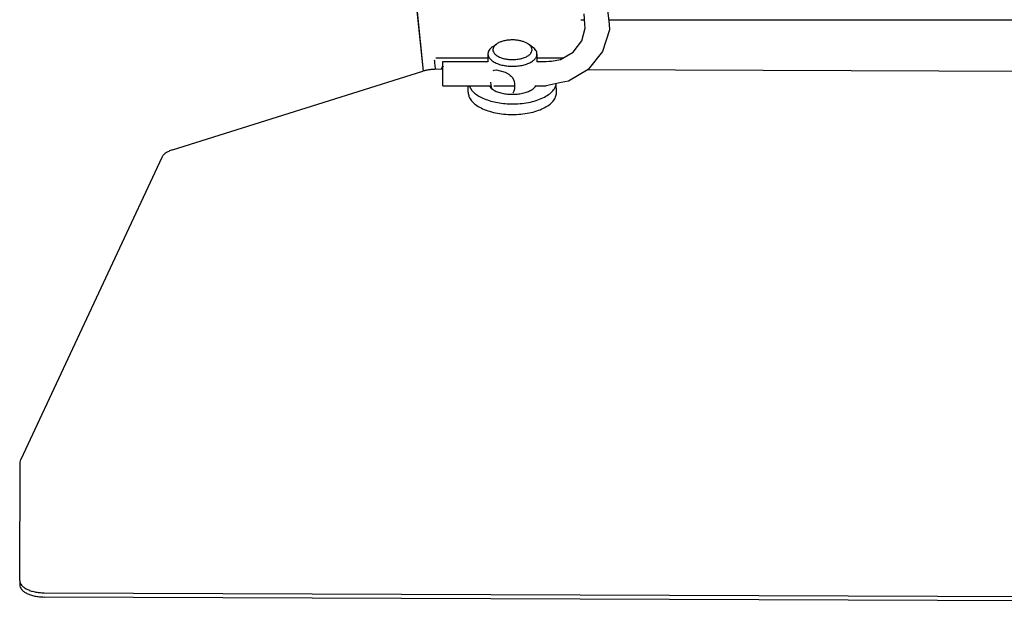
# Model space of a CAD drawing. Header units: millimetres. Extents: x -281 to 286, y -291 to 515.
# Tile 1 of 13: x -222 to -22, y -291 to -172. Entities that reach past the tile are written whole.
import ezdxf

# ---------------------------------------------------------------- set-up
doc = ezdxf.new("R2010")
doc.units = ezdxf.units.MM

msp = doc.modelspace()

# ---------------------------------------------------------------- linework, layer by layer
at = {"color": 7, "linetype": 'Continuous'}
for p, q in [((-139.98, -182.03), (-141.33, -169.16)), ((-139.96, -182.02), (-141.29, -169.3)), ((-107.1, -172.46), (-107.23, -170.39)), ((-102.57, -169.01), (-102.16, -172.46)), ((-107.91, -171.55), (-107.16, -171.55)), ((-107.04, -173.28), (-107.1, -172.46)), ((-102.27, -171.55), (107.98, -171.55)), ((-102.16, -172.46), (-102.08, -173.63)), ((-107.72, -175.86), (-107.04, -173.28)), ((-102.08, -173.63), (-103.47, -178.06)), ((-125.91, -177.09), (-125.09, -176.51)), ((-117.75, -177.12), (-118.56, -176.54)), ((-109.47, -178.15), (-107.72, -175.86)), ((-126.84, -178.53), (-126.84, -180.15)), ((-116.84, -178.56), (-116.84, -180.16)), ((-112.02, -179.69), (-109.47, -178.15)), ((-103.47, -178.06), (-106.38, -181.69)), ((-126.84, -179.38), (-137.48, -179.38)), ((-136, -182.29), (-136, -180.05)), ((-136, -180.05), (-126.84, -180.05)), ((-134.31, -180.05), (-133.35, -180.05)), ((-133.35, -180.05), (-126.84, -180.05)), ((-111.49, -179.37), (-116.84, -179.37)), ((-116.84, -180.05), (-115, -180.05)), ((-116.84, -180.05), (-114.94, -180.05)), ((-115, -180.05), (-114.45, -180.02)), ((-114.45, -180.02), (-113.87, -180.03)), ((-113.87, -180.03), (-112.02, -179.69)), ((-191.12, -198.1), (-140.08, -182.05)), ((-137.67, -180.72), (-137.56, -181.69)), ((-136, -181.68), (-137.39, -181.67)), ((-136.27, -181.66), (-136.16, -181.29)), ((-136.24, -181.51), (-136.27, -181.66)), ((-136.16, -181.29), (-135.97, -180.94)), ((-135.97, -180.94), (-136.16, -181.29)), ((-136, -185.05), (-136, -182.29)), ((-125.78, -181.94), (-125.59, -181.83)), ((-125.59, -181.83), (-125.12, -181.74)), ((-125.12, -181.74), (-123.3, -182.22)), ((-123.3, -182.22), (-122.72, -182.56)), ((-122.72, -182.56), (-122.58, -182.66)), ((-106.38, -181.69), (-110.39, -184.06)), ((113.71, -182.64), (-106.55, -181.79)), ((-126.21, -184.83), (-126.26, -184.29)), ((-122.58, -182.66), (-122.28, -182.9)), ((-122.28, -182.9), (-122.12, -183.05)), ((-122.12, -183.05), (-121.9, -183.29)), ((-121.9, -183.29), (-121.62, -183.72)), ((-121.62, -183.72), (-121.53, -183.94)), ((-121.53, -183.94), (-121.46, -184.18)), ((-121.46, -184.18), (-121.42, -184.54)), ((-121.42, -184.54), (-121.43, -185.62)), ((-112.53, -184.51), (-115, -185.05)), ((-111.93, -184.33), (-112.53, -184.51)), ((-110.39, -184.06), (-111.93, -184.33)), ((-136, -185.05), (-126.37, -185.05)), ((-130.87, -186.35), (-130.86, -185.05)), ((-130.64, -185.05), (-130.13, -185.96)), ((-126.53, -185.05), (-126.09, -185.63)), ((-126.1, -185.36), (-126.21, -184.83)), ((-126.06, -185.52), (-126.1, -185.36)), ((-126, -185.67), (-126.06, -185.52)), ((-125.62, -185.05), (-121.43, -185.05)), ((-121.53, -186.1), (-121.76, -186.56)), ((-121.43, -185.62), (-121.53, -186.1)), ((-117.29, -185.05), (-115, -185.05)), ((-112.92, -184.78), (-112.9, -184.59)), ((-112.87, -186.42), (-112.9, -184.59)), ((-193.31, -199.63), (-222.03, -261.2)), ((-222.25, -285.85), (-222.16, -261.76)), ((-222.16, -261.76), (-222.03, -261.2)), ((-222.25, -285.85), (-222.25, -286.71)), ((-217.26, -288.37), (220.74, -290.05)), ((220.73, -290.92), (-217.26, -289.23))]:
    msp.add_line(p, q, dxfattribs=at)
msp.add_arc((-134.31, -182.05), 2, 146.1737, 168.5941, dxfattribs=at)
msp.add_arc((-134.31, -182.05), 2, 146.1737, 168.5941, dxfattribs=at)
for points, knots in [([(-125.09, -176.51), (-125.26, -176.64), (-125.56, -176.88), (-125.83, -177.38), (-125.85, -177.91), (-125.59, -178.41), (-125.12, -178.84), (-124.48, -179.2), (-123.69, -179.47), (-122.79, -179.64), (-121.84, -179.7), (-120.89, -179.65), (-119.99, -179.48), (-119.2, -179.22), (-118.55, -178.86), (-118.08, -178.44), (-117.82, -177.94), (-117.83, -177.41), (-118.1, -176.91), (-118.4, -176.67), (-118.56, -176.54)], [0, 0, 0, 0, 0.627144, 1.154765, 1.639459, 2.161952, 2.781459, 3.517429, 4.360079, 5.282051, 6.24599, 7.209929, 8.131902, 8.974555, 9.710529, 10.330038, 10.852534, 11.337227, 11.864846, 12.491987, 12.491987, 12.491987, 12.491987]), ([(-122.53, -175.71), (-122.78, -175.74), (-123.27, -175.79), (-123.96, -175.97), (-124.57, -176.19), (-124.93, -176.41), (-125.09, -176.51)], [0, 0, 0, 0, 0.754424, 1.46858, 2.125064, 2.711412, 2.711412, 2.711412, 2.711412]), ([(-118.56, -176.54), (-118.72, -176.44), (-119.06, -176.22), (-119.66, -176), (-120.32, -175.82), (-121.04, -175.71), (-121.78, -175.66), (-122.28, -175.69), (-122.53, -175.71)], [0, 0, 0, 0, 0.568823, 1.204141, 1.894747, 2.624912, 3.376126, 4.128511, 4.128511, 4.128511, 4.128511]), ([(-125.91, -177.09), (-126.05, -177.19), (-126.31, -177.39), (-126.6, -177.75), (-126.8, -178.13), (-126.82, -178.4), (-126.84, -178.53)], [0, 0, 0, 0, 0.514025, 0.972356, 1.385713, 1.773395, 1.773395, 1.773395, 1.773395]), ([(-126.84, -178.53), (-126.81, -178.72), (-126.75, -179.12), (-126.34, -179.66), (-125.73, -180.13), (-124.94, -180.52), (-123.99, -180.82), (-122.95, -181), (-121.85, -181.07), (-120.74, -181.01), (-119.7, -180.83), (-118.75, -180.55), (-117.95, -180.16), (-117.35, -179.7), (-116.92, -179.16), (-116.86, -178.76), (-116.84, -178.56)], [0, 0, 0, 0, 0.570252, 1.215202, 1.976473, 2.861628, 3.855344, 4.92821, 6.042578, 7.156946, 8.229813, 9.22353, 10.108687, 10.869958, 11.51491, 12.085163, 12.085163, 12.085163, 12.085163]), ([(-116.84, -178.56), (-116.85, -178.43), (-116.87, -178.17), (-117.06, -177.78), (-117.36, -177.42), (-117.61, -177.22), (-117.75, -177.12)], [0, 0, 0, 0, 0.387686, 0.801049, 1.259387, 1.773419, 1.773419, 1.773419, 1.773419]), ([(-137.77, -179.71), (-137.76, -179.88), (-137.72, -180.22), (-137.69, -180.55), (-137.67, -180.72)], [0, 0, 0, 0, 0.505769, 1.011533, 1.011533, 1.011533, 1.011533]), ([(-137.39, -181.67), (-137.63, -181.68), (-138.09, -181.68), (-138.78, -181.76), (-139.45, -181.87), (-139.87, -181.99), (-140.08, -182.05)], [0, 0, 0, 0, 0.707111, 1.403617, 2.07929, 2.724686, 2.724686, 2.724686, 2.724686]), ([(-130.87, -186.35), (-130.83, -186.65), (-130.76, -187.28), (-130.19, -188.14), (-129.34, -188.92), (-128.21, -189.6), (-126.85, -190.15), (-125.3, -190.56), (-123.63, -190.82), (-121.88, -190.91), (-120.14, -190.83), (-118.46, -190.59), (-116.91, -190.19), (-115.55, -189.65), (-114.41, -188.98), (-113.56, -188.21), (-112.98, -187.35), (-112.9, -186.72), (-112.87, -186.42)], [0, 0, 0, 0, 0.894777, 1.882158, 3.021008, 4.331643, 5.805827, 7.416418, 9.124065, 10.882005, 12.639944, 14.34759, 15.958179, 17.432362, 18.742994, 19.881842, 20.869222, 21.763998, 21.763998, 21.763998, 21.763998]), ([(-130.13, -185.96), (-129.89, -186.21), (-129.38, -186.72), (-128.39, -187.32), (-127.23, -187.84), (-125.9, -188.25), (-124.45, -188.55), (-123.44, -188.64), (-122.93, -188.68)], [0, 0, 0, 0, 1.014654, 2.165124, 3.447128, 4.84383, 6.329851, 7.874172, 7.874172, 7.874172, 7.874172]), ([(-126.09, -185.63), (-125.85, -185.78), (-125.33, -186.11), (-124.41, -186.44), (-123.38, -186.67), (-122.65, -186.73), (-122.28, -186.76)], [0, 0, 0, 0, 0.858656, 1.835645, 2.905284, 4.031603, 4.031603, 4.031603, 4.031603]), ([(-122.93, -188.68), (-122.34, -188.7), (-121.17, -188.74), (-119.45, -188.59), (-117.81, -188.28), (-116.33, -187.82), (-115.05, -187.23), (-114.03, -186.51), (-113.27, -185.71), (-113.03, -185.08), (-112.92, -184.78)], [0, 0, 0, 0, 1.764067, 3.507704, 5.181603, 6.741481, 8.152243, 9.393398, 10.466871, 11.4076, 11.4076, 11.4076, 11.4076]), ([(-122.28, -186.76), (-121.89, -186.76), (-121.14, -186.77), (-120.05, -186.63), (-119.04, -186.38), (-118.17, -186.02), (-117.46, -185.58), (-117.14, -185.18), (-117, -185)], [0, 0, 0, 0, 1.141586, 2.255681, 3.302013, 4.247012, 5.06909, 5.766368, 5.766368, 5.766368, 5.766368]), ([(-191.12, -198.1), (-191.38, -198.19), (-191.87, -198.36), (-192.5, -198.72), (-193.01, -199.13), (-193.21, -199.47), (-193.31, -199.63)], [0, 0, 0, 0, 0.819588, 1.551649, 2.190198, 2.743646, 2.743646, 2.743646, 2.743646]), ([(-222.25, -285.85), (-222.23, -286.01), (-222.19, -286.36), (-221.87, -286.84), (-221.4, -287.28), (-220.77, -287.65), (-220.02, -287.96), (-219.16, -288.19), (-218.23, -288.34), (-217.59, -288.36), (-217.26, -288.37)], [0, 0, 0, 0, 0.497098, 1.045643, 1.678337, 2.406467, 3.225458, 4.120231, 5.068924, 6.045558, 6.045558, 6.045558, 6.045558]), ([(-222.25, -286.71), (-222.23, -286.88), (-222.19, -287.23), (-221.87, -287.71), (-221.4, -288.14), (-220.78, -288.52), (-220.02, -288.83), (-219.16, -289.05), (-218.23, -289.2), (-217.59, -289.22), (-217.26, -289.23)], [0, 0, 0, 0, 0.497098, 1.045643, 1.678337, 2.406467, 3.225458, 4.120231, 5.068924, 6.045558, 6.045558, 6.045558, 6.045558])]:
    msp.add_open_spline(points, degree=3, knots=knots, dxfattribs=at)

doc.saveas('drawing.dxf')
